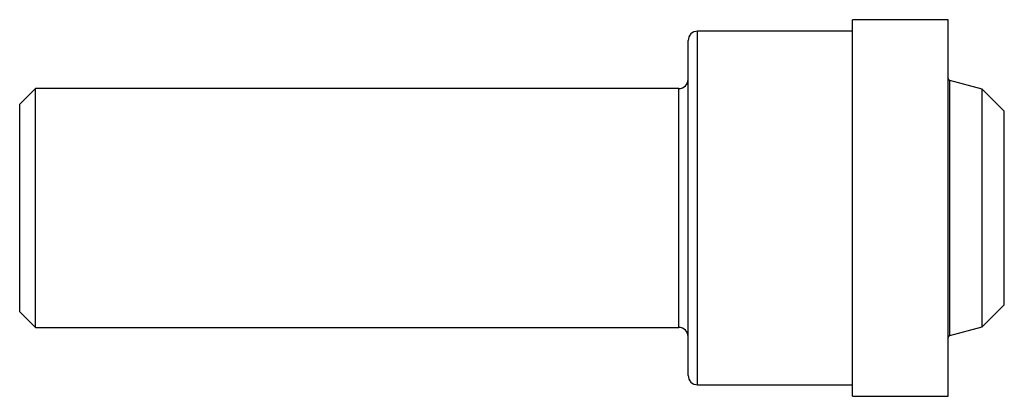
# Model space of a CAD drawing. Header units: inches. Extents: x 0 to 3.13, y -0.6 to 0.6.
import ezdxf

# ---------------------------------------------------------------- set-up
doc = ezdxf.new("R2010")
doc.units = ezdxf.units.IN
doc.header["$MEASUREMENT"] = 0

msp = doc.modelspace()

# ---------------------------------------------------------------- linework, layer by layer
at = {"color": 7, "linetype": 'Continuous', "lineweight": 25}
for p, q in [((2.952, 0.599), (2.647, 0.599)), ((2.647, -0.599), (2.647, 0.599)), ((2.952, -0.599), (2.952, 0.599)), ((2.125, -0.5325), (2.125, 0.5325)), ((2.647, 0.5625), (2.155, 0.5625)), ((2.155, -0.5625), (2.155, 0.5625)), ((0.05, 0.38), (0, 0.33)), ((2.095, 0.38), (0.05, 0.38)), ((0.05, -0.38), (0.05, 0.38)), ((2.095, -0.38), (2.095, 0.38)), ((3.06, 0.3778), (2.9568, 0.4055)), ((2.9568, -0.4055), (2.9568, 0.4055)), ((3.13, 0.3078), (3.06, 0.3778)), ((3.06, -0.3778), (3.06, 0.3778)), ((0, -0.33), (0, 0.33)), ((3.13, -0.3078), (3.13, 0.3078)), ((3.06, -0.3778), (3.13, -0.3078)), ((0, -0.33), (0.05, -0.38)), ((0.05, -0.38), (2.095, -0.38)), ((2.9568, -0.4055), (3.06, -0.3778)), ((2.155, -0.5625), (2.647, -0.5625)), ((2.647, -0.599), (2.952, -0.599))]:
    msp.add_line(p, q, dxfattribs=at)
for centre, radius, start, end in [((2.155, 0.5325), 0.03, 90, 180), ((2.095, 0.41), 0.03, 270, 0), ((2.9585, 0.4117), 0.0065, 180, 255), ((2.095, -0.41), 0.03, 0, 90), ((2.9585, -0.4117), 0.0065, 105, 180), ((2.155, -0.5325), 0.03, 180, 270)]:
    msp.add_arc(centre, radius, start, end, dxfattribs=at)

doc.saveas('drawing.dxf')
